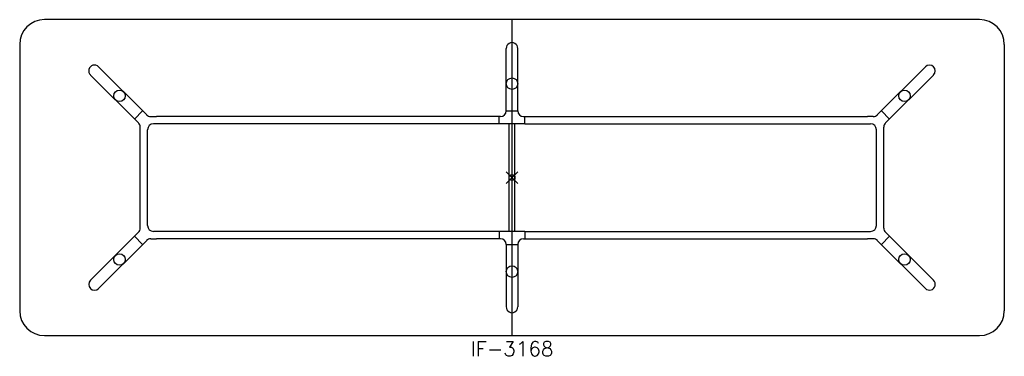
# Model space of a CAD drawing. Header units: inches. Extents: x -84 to 84, y -31 to 27.
import ezdxf
from ezdxf.enums import TextEntityAlignment as Align

# ---------------------------------------------------------------- set-up
doc = ezdxf.new("R2010")
doc.units = ezdxf.units.IN
doc.header["$MEASUREMENT"] = 0
doc.header["$PDMODE"] = 35
doc.layers.add('AFUTL-P', color=2, linetype='Continuous')
doc.layers.add('AFUTL-P-TN', color=2, linetype='Continuous')
doc.styles.get("Standard").update_dxf_attribs({"font": 'txt.shx'})

msp = doc.modelspace()

# ---------------------------------------------------------------- linework, layer by layer
at = {"layer": 'AFUTL-P'}
for p, q in [((79.75, 27), (-79.75, 27)), ((0, -27), (0, 27)), ((-84, 22.75), (-84, -22.75)), ((-0.98, 11.42), (-0.98, 22.07)), ((0.98, 11.42), (0.98, 22.07)), ((84, 22.75), (84, -22.75)), ((-70.54, 18.93), (-62.33, 10.73)), ((70.54, 18.93), (62.33, 10.73)), ((-63.73, 9.34), (-71.93, 17.54)), ((63.73, 9.34), (71.93, 17.54)), ((-64.41, 10.02), (-63.02, 11.41)), ((-61.63, 10.44), (-60.63, 10.44)), ((-1.97, 10.44), (-60.63, 10.44)), ((-2.17, 9.19), (-2.17, 10.44)), ((-0.98, 11.44), (0.98, 11.44)), ((1.97, 10.44), (60.63, 10.44)), ((2.17, 9.19), (2.17, 10.44)), ((61.63, 10.44), (60.63, 10.44)), ((64.41, 10.02), (63.02, 11.41)), ((-63.43, -8.63), (-63.43, 8.63)), ((-2.17, 9.19), (-61.18, 9.19)), ((2.17, 9.19), (-2.17, 9.19)), ((-0.5, -9.19), (-0.5, 9.19)), ((0.5, -9.19), (0.5, 9.19)), ((2.17, 9.19), (61.18, 9.19)), ((63.43, -8.63), (63.43, 8.63)), ((-62.18, -8.19), (-62.18, 8.19)), ((62.18, -8.19), (62.18, 8.19)), ((-63.73, -9.34), (-71.93, -17.54)), ((-64.41, -10.02), (-63.02, -11.41)), ((-2.17, -9.19), (-61.18, -9.19)), ((-2.17, -9.19), (-2.17, -10.44)), ((2.17, -9.19), (-2.17, -9.19)), ((2.17, -9.19), (2.17, -10.44)), ((2.17, -9.19), (61.18, -9.19)), ((64.41, -10.02), (63.02, -11.41)), ((63.73, -9.34), (71.93, -17.54)), ((-70.54, -18.93), (-62.33, -10.73)), ((-61.63, -10.44), (-60.63, -10.44)), ((-1.97, -10.44), (-60.63, -10.44)), ((-0.98, -11.42), (-0.98, -22.07)), ((-0.98, -11.44), (0.98, -11.44)), ((0.98, -11.42), (0.98, -22.07)), ((1.97, -10.44), (60.63, -10.44)), ((61.63, -10.44), (60.63, -10.44)), ((70.54, -18.93), (62.33, -10.73)), ((-79.75, -27), (79.75, -27))]:
    msp.add_line(p, q, dxfattribs=at)
for centre in [(0, 16.06), (-66.98, 13.99), (66.98, 13.99), (-66.98, -13.99), (66.98, -13.99), (0, -16.06)]:
    msp.add_circle(centre, 0.984, dxfattribs=at)
for centre, radius, start, end in [((-79.75, 22.75), 4.25, 90, 180), ((79.75, 22.75), 4.25, 360, 90), ((-61.63, 11.44), 1, 225, 270), ((-1.97, 11.42), 0.984, 270, 0), ((1.97, 11.42), 0.984, 180, 270), ((61.63, 11.44), 1, 270, 315), ((-64.43, 8.63), 1, 0, 45), ((-61.18, 8.19), 1, 90, 180), ((61.18, 8.19), 1, 0, 90), ((64.43, 8.63), 1, 135, 180), ((-61.18, -8.19), 1, 180, 270), ((61.18, -8.19), 1, 270, 360), ((-64.43, -8.63), 1, 315, 0), ((64.43, -8.63), 1, 180, 225), ((-61.63, -11.44), 1, 90, 135), ((-1.97, -11.42), 0.984, 0, 90), ((1.97, -11.42), 0.984, 90, 180), ((61.63, -11.44), 1, 45, 90), ((-79.75, -22.75), 4.25, 180, 270), ((79.75, -22.75), 4.25, 270, 0)]:
    msp.add_arc(centre, radius, start, end, dxfattribs=at)
for centre, major_axis, start_param, end_param in [((0, 22.07), (0, -1.01), 1.570796, 4.712389), ((-71.23, 18.24), (0.712, -0.712), 1.570796, 4.712389), ((71.23, 18.24), (0.712, 0.712), -1.570796, 1.570796), ((-71.23, -18.24), (-0.712, -0.712), -1.570796, 1.570796), ((71.23, -18.24), (-0.712, 0.712), 1.570796, 4.712389), ((0, -22.07), (0, -1.01), 4.712389, 7.853982)]:
    msp.add_ellipse(centre, major_axis=major_axis, ratio=0.978148, start_param=start_param, end_param=end_param, dxfattribs=at)
msp.add_point((0, 0), dxfattribs=at)

# ---------------------------------------------------------------- texts
at = {"layer": 'AFUTL-P-TN'}
msp.add_text('IF-3168', height=2.5, dxfattribs=at).set_placement((0, -30.5), align=Align.CENTER)

doc.saveas('drawing.dxf')
